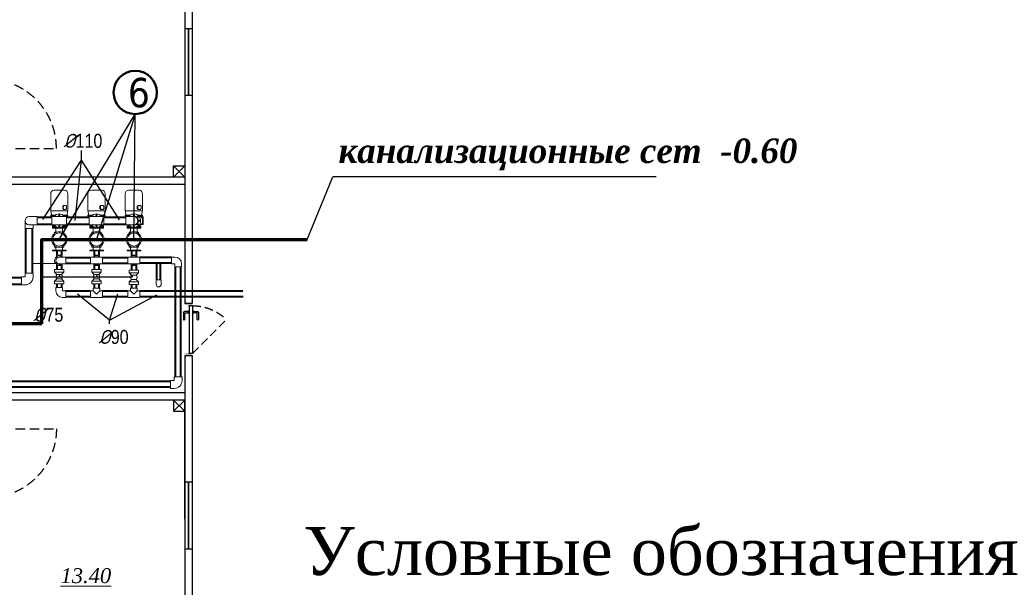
# Model space of a CAD drawing. Extents: x 4114239 to 5838486, y 780458 to 1383318.
# Tile 113 of 231: x 4348339 to 4361577, y 1106595 to 1114229. Entities that reach past the tile are written whole.
import ezdxf

# ---------------------------------------------------------------- set-up
doc = ezdxf.new("R2010")
doc.units = 0
doc.header["$MEASUREMENT"] = 0
doc.linetypes.add('Beruniy Xref$0$DASHED', pattern=[19.05, 12.7, -6.35])
for name, color, linetype, lineweight in [('1', 7, 'Continuous', 50), ('1-A', 1, 'Continuous', 40), ('Основные', 160, 'Continuous', 40), ('Стены', 5, 'Continuous', 30)]:
    doc.layers.add(name, color=color, linetype=linetype, lineweight=lineweight)
doc.layers.add('Отметки', color=7, linetype='Continuous', lineweight=0, true_color=0x221726)
doc.styles.add('TIEMS', font='times.ttf')
doc.styles.add('ГОСТ 250', font='isocpeui.ttf', dxfattribs={"height": 300})
doc.styles.add('таня', font='times.ttf', dxfattribs={"height": 280})

# ---------------------------------------------------------------- blocks, each defined once
blk = doc.blocks.new('fffffffffffffffffffffffffffddddddddfz')
at = {"color": 0}
blk.add_lwpolyline([(3133299, 2648112), (3133449, 2648112), (3133449, 2647962), (3133299, 2647962)], close=True, dxfattribs=at)
for points in [[(3133449, 2648112), (3133299, 2647962)], [(3133449, 2647962), (3133299, 2648112)]]:
    blk.add_lwpolyline(points, dxfattribs=at)
blk = doc.blocks.new('*U1892')
at = {"color": 0, "linetype": 'Beruniy Xref$0$DASHED'}
blk.add_line((193.5, 2.5), (193.5, 95.5), dxfattribs=at)
at = {"color": 0}
for p, q in [((97, 0), (97, -10)), ((97, 0), (97, -10)), ((112.5, 3.5), (108.5, 3.5)), ((108.5, 3.5), (108.5, 2.5)), ((108.5, 2.5), (112.5, 2.5)), ((109, 3.5), (109, 3.6)), ((109.5, 4.1), (109.5, 9.8)), ((109.5, 4.1), (111.5, 4.1)), ((111, 11.3), (121.5, 11.3)), ((111.5, 8.8), (111.5, 4.1)), ((121.5, 9.3), (112, 9.3)), ((112, 3.6), (112, 3.5)), ((112.5, 2.5), (112.5, 3.5)), ((197, 0), (197, -10)), ((197, 0), (197, -10)), ((108.5, -4), (108.5, -3)), ((112.5, -4), (108.5, -4)), ((109, -4), (109, -4.1)), ((109.5, -4.6), (109.5, -10.3)), ((109.5, -4.6), (111.5, -4.6)), ((111, -11.8), (121.5, -11.8)), ((111.5, -9.3), (111.5, -4.6)), ((112, -4.1), (112, -4)), ((121.5, -9.8), (112, -9.8)), ((112.5, -3), (112.5, -4))]:
    blk.add_line(p, q, dxfattribs=at)
for points in [[(100, 0.2), (97.8, 0.2), (97.8, 0.2), (93, 0.2), (93, 0), (91, 0), (91, 0), (91, 1.2), (100, 1.2)], [(194, 0.2), (196.2, 0.2), (196.2, 0.2), (201, 0.2), (201, 0), (203, 0), (203, 0), (203, 1.2), (194, 1.2)]]:
    blk.add_lwpolyline(points, close=True, dxfattribs=at)
for points in [[(99, 0.2), (99, 0.2), (97.8, 0.2), (97.8, 0.2), (97, 0.2), (97, -10), (97.8, -10), (97.8, -7.6), (99, -7.6), (99, -10), (101, -10), (101, -3.3), (100.1, -3.3, -0.414214), (100, -3.1), (100, 0.2)], [(195, 0.2), (195, 0.2), (196.2, 0.2), (196.2, 0.2), (197, 0.2), (197, -10), (196.2, -10), (196.2, -7.6), (195, -7.6), (195, -10), (193, -10), (193, -3.3), (193.9, -3.3, 0.414214), (194, -3.1), (194, 0.2)]]:
    blk.add_lwpolyline(points, format="xyb", close=True, dxfattribs=at)
for points in [[(193.5, -3), (193.5, 2.5), (100.5, 2.5), (100.5, -3), (193.5, -3)], [(99, -7.6), (97.8, -7.6), (97.8, -10.2), (93, -10.2), (93, -10), (91, -10), (91, -10), (91, -11.2), (99, -11.2), (99, -7.6)], [(195, -7.6), (196.2, -7.6), (196.2, -10.2), (201, -10.2), (201, -10), (203, -10), (203, -10), (203, -11.2), (195, -11.2), (195, -7.6)]]:
    blk.add_lwpolyline(points, dxfattribs=at)
at = {"color": 0, "linetype": 'Beruniy Xref$0$DASHED'}
blk.add_arc((193.5, 2.5), 93, 90, 180, dxfattribs=at)
at = {"color": 0}
for centre, radius, start, end in [((109.5, 3.6), 0.5, 90, 180), ((111, 9.8), 1.5, 90, 180), ((112, 8.8), 0.5, 90, 180), ((111.5, 3.6), 0.5, 0, 90), ((121.5, 10.3), 1, 270, 90), ((109.5, -4.1), 0.5, 180, 270), ((111, -10.3), 1.5, 180, 270), ((111.5, -4.1), 0.5, 270, 0), ((112, -9.3), 0.5, 180, 270), ((121.5, -10.8), 1, 270, 90)]:
    blk.add_arc(centre, radius, start, end, dxfattribs=at)
blk = doc.blocks.new('*U1885')
at = {"color": 0, "linetype": 'Beruniy Xref$0$DASHED'}
blk.add_line((100.5, 22.5), (152.1, 74.1), dxfattribs=at)
at = {"color": 0}
for p, q in [((163, 31.3), (152.5, 31.3)), ((97, 20), (97, 12)), ((152.5, 29.3), (162, 29.3)), ((161.5, 22.5), (161.5, 23.5)), ((161.5, 23.5), (165.5, 23.5)), ((165.5, 22.5), (161.5, 22.5)), ((161.5, 17), (161.5, 16)), ((161.5, 16), (165.5, 16)), ((162, 23.6), (162, 23.5)), ((162, 15.9), (162, 16)), ((162.5, 28.8), (162.5, 24.1)), ((164.5, 24.1), (162.5, 24.1)), ((162.5, 10.7), (162.5, 15.4)), ((164.5, 15.4), (162.5, 15.4)), ((164.5, 24.1), (164.5, 29.8)), ((164.5, 15.4), (164.5, 9.7)), ((165, 23.5), (165, 23.6)), ((165, 16), (165, 15.9)), ((165.5, 23.5), (165.5, 22.5)), ((165.5, 16), (165.5, 17)), ((177, 20), (177, 12)), ((152.5, 10.2), (162, 10.2)), ((163, 8.2), (152.5, 8.2))]:
    blk.add_line(p, q, dxfattribs=at)
at = {"color": 0, "const_width": 0.2}
for points in [[(94.5, 20), (94.5, 22.5), (99.5, 22.5), (99.5, 16), (101.5, 16), (101.5, 11.5)], [(179.5, 20), (179.5, 22.5), (174.5, 22.5), (174.5, 16), (172.5, 16), (172.5, 11.5)], [(100.5, 15), (100.5, 9.5), (94.5, 9.5), (94.5, 12)], [(173.5, 15), (173.5, 9.5), (179.5, 9.5), (179.5, 12)]]:
    blk.add_lwpolyline(points, dxfattribs=at)
at = {"color": 0}
blk.add_lwpolyline([(100.5, 17), (100.5, 22.5), (173.5, 22.5), (173.5, 17), (100.5, 17)], dxfattribs=at)
at = {"color": 0, "linetype": 'Beruniy Xref$0$DASHED'}
blk.add_arc((100.5, 22.5), 73, 0, 45, dxfattribs=at)
at = {"color": 0}
for centre, radius, start, end in [((152.5, 30.3), 1, 90, 270), ((163, 29.8), 1.5, 0, 90), ((162, 28.8), 0.5, 0, 90), ((162.5, 23.6), 0.5, 90, 180), ((162.5, 15.9), 0.5, 180, 270), ((164.5, 23.6), 0.5, 0, 90), ((164.5, 15.9), 0.5, 270, 0), ((152.5, 9.2), 1, 90, 270), ((162, 10.7), 0.5, 270, 0), ((163, 9.7), 1.5, 270, 0)]:
    blk.add_arc(centre, radius, start, end, dxfattribs=at)
blk = doc.blocks.new('fgfgfggggggggggggggggggdffx')
at = {"color": 5, "const_width": 20}
blk.add_lwpolyline([(3169499, 2634349), (3169499, 2635249)], dxfattribs=at)
at = {"color": 0}
for points in [[(3169449, 2635249), (3169549, 2635249)], [(3169449, 2634349), (3169549, 2634349)]]:
    blk.add_lwpolyline(points, dxfattribs=at)

msp = doc.modelspace()

# ---------------------------------------------------------------- linework, layer by layer
for p, q in [((4348870.4814, 1111272.6085), (4349892.5451, 1112959.7341)), ((4349892.5451, 1112959.7341), (4349372.0686, 1111272.6085)), ((4349873.882, 1111272.6085), (4349892.5451, 1112959.7341)), ((4349165.3344, 1112339.7834), (4348646.046, 1111541.1224)), ((4349165.3344, 1112339.7834), (4349078.3813, 1111528.5335)), ((4352203.1481, 1111272.6085), (4352550.7586, 1112116.4565)), ((4348870.4802, 1110772.1898), (4348881.537, 1110791.5225)), ((4349372.0674, 1110772.1898), (4349383.1241, 1110791.5225)), ((4349851.0579, 1110772.1898), (4349862.1147, 1110791.5225)), ((4349545.3224, 1110185.9283), (4349658.2012, 1110541.3114)), ((4349545.3224, 1110185.9283), (4350182.133, 1110529.1688))]:
    msp.add_line(p, q)
at = {"ltscale": 5}
msp.add_line((4356897.5476, 1112116.4565), (4352550.7586, 1112116.4565), dxfattribs=at)
at = {"color": 0, "linetype": 'Continuous', "lineweight": 0}
for p, q in [((4348801.3231, 1111935.187), (4348939.6397, 1111935.187)), ((4349302.9103, 1111935.187), (4349441.2268, 1111935.187)), ((4349804.7237, 1111935.187), (4349943.0403, 1111935.187)), ((4348755.3212, 1111889.1851), (4348755.3212, 1111657.7128)), ((4348985.6416, 1111889.1851), (4348985.6416, 1111657.7128)), ((4349256.9083, 1111889.1851), (4349256.9083, 1111657.7128)), ((4349487.2288, 1111889.1851), (4349487.2288, 1111657.7128)), ((4349758.7218, 1111889.1851), (4349758.7218, 1111657.7128)), ((4349989.0422, 1111889.1851), (4349989.0422, 1111657.7128)), ((4348755.3212, 1111657.7128), (4348985.6416, 1111657.7128)), ((4348764.4813, 1111600.2485), (4348757.4685, 1111657.7128)), ((4348916.7578, 1111720.6843), (4348924.9569, 1111720.6843)), ((4348916.7578, 1111720.6843), (4348916.7578, 1111688.2368)), ((4348916.7578, 1111688.2368), (4348924.9569, 1111688.2368)), ((4348924.9569, 1111720.6843), (4348933.1616, 1111731.0127)), ((4348924.9569, 1111688.2368), (4348924.9569, 1111720.6843)), ((4348933.1616, 1111677.9085), (4348924.9569, 1111688.2368)), ((4348926.1922, 1111731.0127), (4348933.1616, 1111731.0127)), ((4348926.1922, 1111677.9085), (4348933.1616, 1111677.9085)), ((4348933.1616, 1111731.0127), (4348958.9375, 1111731.0127)), ((4348958.9375, 1111677.9085), (4348933.1616, 1111677.9085)), ((4348958.9375, 1111731.0127), (4348967.1421, 1111720.6843)), ((4348967.1421, 1111688.2368), (4348958.9375, 1111677.9085)), ((4348967.1421, 1111720.6843), (4348967.1421, 1111688.2368)), ((4348976.4815, 1111600.2485), (4348983.4943, 1111657.7128)), ((4349256.9083, 1111657.7128), (4349487.2288, 1111657.7128)), ((4349266.0685, 1111600.2485), (4349259.0556, 1111657.7128)), ((4349418.3449, 1111720.6843), (4349426.5441, 1111720.6843)), ((4349418.3449, 1111720.6843), (4349418.3449, 1111688.2368)), ((4349418.3449, 1111688.2368), (4349426.5441, 1111688.2368)), ((4349426.5441, 1111720.6843), (4349434.7488, 1111731.0127)), ((4349426.5441, 1111688.2368), (4349426.5441, 1111720.6843)), ((4349434.7488, 1111677.9085), (4349426.5441, 1111688.2368)), ((4349427.7793, 1111731.0127), (4349434.7488, 1111731.0127)), ((4349427.7793, 1111677.9085), (4349434.7488, 1111677.9085)), ((4349434.7488, 1111731.0127), (4349460.5246, 1111731.0127)), ((4349460.5246, 1111677.9085), (4349434.7488, 1111677.9085)), ((4349460.5246, 1111731.0127), (4349468.7293, 1111720.6843)), ((4349468.7293, 1111688.2368), (4349460.5246, 1111677.9085)), ((4349468.7293, 1111720.6843), (4349468.7293, 1111688.2368)), ((4349478.0686, 1111600.2485), (4349485.0815, 1111657.7128)), ((4349758.7218, 1111657.7128), (4349989.0422, 1111657.7128)), ((4349767.8819, 1111600.2485), (4349760.8691, 1111657.7128)), ((4349920.1584, 1111720.6843), (4349928.3575, 1111720.6843)), ((4349920.1584, 1111720.6843), (4349920.1584, 1111688.2368)), ((4349920.1584, 1111688.2368), (4349928.3575, 1111688.2368)), ((4349928.3575, 1111720.6843), (4349936.5622, 1111731.0127)), ((4349928.3575, 1111688.2368), (4349928.3575, 1111720.6843)), ((4349936.5622, 1111677.9085), (4349928.3575, 1111688.2368)), ((4349929.5928, 1111731.0127), (4349936.5622, 1111731.0127)), ((4349929.5928, 1111677.9085), (4349936.5622, 1111677.9085)), ((4349936.5622, 1111731.0127), (4349962.338, 1111731.0127)), ((4349962.338, 1111677.9085), (4349936.5622, 1111677.9085)), ((4349962.338, 1111731.0127), (4349970.5427, 1111720.6843)), ((4349970.5427, 1111688.2368), (4349962.338, 1111677.9085)), ((4349970.5427, 1111720.6843), (4349970.5427, 1111688.2368)), ((4349979.8821, 1111600.2485), (4349986.8949, 1111657.7128)), ((4348411.6405, 1111471.345), (4348411.6405, 1111526.2128)), ((4348521.2923, 1111580.9972), (4348466.4246, 1111580.9972)), ((4348521.2923, 1111580.9972), (4348572.3127, 1111580.9972)), ((4348572.3127, 1111580.9972), (4348572.3127, 1111471.429)), ((4348745.5488, 1111578.8812), (4348751.846, 1111578.8812)), ((4348745.5488, 1111578.8812), (4348745.5488, 1111572.2151)), ((4348751.846, 1111578.8812), (4348772.3964, 1111578.8812)), ((4348751.846, 1111578.8812), (4348751.846, 1111572.2151)), ((4348755.3212, 1111600.2485), (4348815.8943, 1111600.2485)), ((4348755.3212, 1111600.2485), (4348755.3212, 1111585.9879)), ((4348755.3212, 1111585.9879), (4348800.5623, 1111585.9879)), ((4348772.3964, 1111580.9972), (4348772.3964, 1111526.2131)), ((4348968.1138, 1111580.9972), (4348772.3964, 1111580.9972)), ((4348772.3964, 1111526.2131), (4348772.3964, 1111471.429)), ((4348813.5823, 1111585.9879), (4348820.9243, 1111585.9879)), ((4348824.4795, 1111580.9972), (4348824.4795, 1111581.525)), ((4348863.0526, 1111600.2485), (4348877.9102, 1111600.2485)), ((4348916.4833, 1111580.9972), (4348916.4833, 1111581.525)), ((4348920.0385, 1111585.9879), (4348927.3805, 1111585.9879)), ((4348925.0685, 1111600.2485), (4348985.6416, 1111600.2485)), ((4348940.4006, 1111585.9879), (4348985.6416, 1111585.9879)), ((4348968.1138, 1111580.9972), (4348968.1138, 1111526.2131)), ((4348989.1168, 1111578.8812), (4348968.1138, 1111578.8812)), ((4348968.1138, 1111526.2131), (4348968.1138, 1111471.429)), ((4348985.6416, 1111600.2485), (4348985.6416, 1111585.9879)), ((4348995.4141, 1111578.8812), (4348989.1168, 1111578.8812)), ((4348989.1168, 1111578.8812), (4348989.1168, 1111572.2151)), ((4348995.4141, 1111578.8812), (4348995.4141, 1111572.2151)), ((4349247.1359, 1111578.8812), (4349253.4332, 1111578.8812)), ((4349247.1359, 1111578.8812), (4349247.1359, 1111572.2151)), ((4349253.4332, 1111578.8812), (4349274.2099, 1111578.8812)), ((4349253.4332, 1111578.8812), (4349253.4332, 1111572.2151)), ((4349256.9083, 1111600.2485), (4349317.4814, 1111600.2485)), ((4349256.9083, 1111600.2485), (4349256.9083, 1111585.9879)), ((4349256.9083, 1111585.9879), (4349302.1494, 1111585.9879)), ((4349274.2099, 1111580.9972), (4349274.2099, 1111526.2131)), ((4349469.9272, 1111580.9972), (4349274.2099, 1111580.9972)), ((4349274.2099, 1111526.2131), (4349274.2099, 1111471.429)), ((4349315.1694, 1111585.9879), (4349322.5115, 1111585.9879)), ((4349326.0666, 1111580.9972), (4349326.0666, 1111581.525)), ((4349364.6397, 1111600.2485), (4349379.4974, 1111600.2485)), ((4349418.0705, 1111580.9972), (4349418.0705, 1111581.525)), ((4349421.6256, 1111585.9879), (4349428.9677, 1111585.9879)), ((4349426.6557, 1111600.2485), (4349487.2288, 1111600.2485)), ((4349441.9877, 1111585.9879), (4349487.2288, 1111585.9879)), ((4349469.9272, 1111580.9972), (4349469.9272, 1111526.2131)), ((4349490.7039, 1111578.8812), (4349469.9272, 1111578.8812)), ((4349469.9272, 1111526.2131), (4349469.9272, 1111471.429)), ((4349487.2288, 1111600.2485), (4349487.2288, 1111585.9879)), ((4349497.0012, 1111578.8812), (4349490.7039, 1111578.8812)), ((4349490.7039, 1111578.8812), (4349490.7039, 1111572.2151)), ((4349497.0012, 1111578.8812), (4349497.0012, 1111572.2151)), ((4349748.9493, 1111578.8812), (4349755.2466, 1111578.8812)), ((4349748.9493, 1111578.8812), (4349748.9493, 1111572.2151)), ((4349755.2466, 1111578.8812), (4349767.7676, 1111578.8812)), ((4349755.2466, 1111578.8812), (4349755.2466, 1111572.2151)), ((4349758.7218, 1111600.2485), (4349819.2948, 1111600.2485)), ((4349758.7218, 1111600.2485), (4349758.7218, 1111585.9879)), ((4349758.7218, 1111585.9879), (4349803.9628, 1111585.9879)), ((4349767.7676, 1111471.429), (4349767.7676, 1111580.9972)), ((4349818.7879, 1111580.9972), (4349767.7676, 1111580.9972)), ((4349816.9829, 1111585.9879), (4349824.3249, 1111585.9879)), ((4349873.6557, 1111580.9972), (4349818.7879, 1111580.9972)), ((4349827.8801, 1111580.9972), (4349827.8801, 1111581.525)), ((4349866.4532, 1111600.2485), (4349881.3108, 1111600.2485)), ((4349919.8839, 1111577.3073), (4349919.8839, 1111581.525)), ((4349933.9947, 1111576.372), (4349920.2255, 1111576.372)), ((4349934.6186, 1111578.8812), (4349923.3198, 1111578.8812)), ((4349923.3198, 1111578.8812), (4349923.3198, 1111576.372)), ((4349923.4391, 1111585.9879), (4349930.7811, 1111585.9879)), ((4349928.4691, 1111600.2485), (4349989.0422, 1111600.2485)), ((4349943.8011, 1111585.9879), (4349989.0422, 1111585.9879)), ((4349992.5174, 1111578.8812), (4349949.3018, 1111578.8812)), ((4349967.9372, 1111576.372), (4349950.9942, 1111576.372)), ((4349992.5174, 1111557.9712), (4349988.8212, 1111557.9712)), ((4349989.0422, 1111600.2485), (4349989.0422, 1111585.9879)), ((4349989.0422, 1111497.4777), (4349989.0422, 1111554.8983)), ((4349998.8146, 1111578.8812), (4349992.5174, 1111578.8812)), ((4349992.5174, 1111578.8812), (4349992.5174, 1111557.9712)), ((4349998.8146, 1111578.8812), (4349998.8146, 1111474.3313)), ((4348411.6405, 1111471.345), (4348411.6405, 1111420.3247)), ((4348466.4246, 1111420.3247), (4348411.6405, 1111420.3247)), ((4348466.4246, 1111471.429), (4348521.2923, 1111471.429)), ((4348521.2087, 1111420.3247), (4348466.4246, 1111420.3247)), ((4348521.2087, 1111471.429), (4348521.2087, 1111471.345)), ((4348521.2087, 1111471.345), (4348521.2087, 1111420.3247)), ((4348521.2923, 1111471.429), (4348572.3127, 1111471.429)), ((4348745.5488, 1111480.2112), (4348745.5488, 1111474.3313)), ((4348751.846, 1111474.3313), (4348745.5488, 1111474.3313)), ((4348751.846, 1111480.2112), (4348751.846, 1111474.3313)), ((4348772.3964, 1111474.3313), (4348751.846, 1111474.3313)), ((4348968.1138, 1111471.429), (4348772.3964, 1111471.429)), ((4348811.5776, 1111455.5123), (4348778.4775, 1111455.5123)), ((4348778.4775, 1111442.9663), (4348778.4775, 1111455.5123)), ((4348778.4775, 1111442.9663), (4348831.253, 1111442.9663)), ((4348841.7532, 1111438.7844), (4348778.4775, 1111438.7844)), ((4348778.4775, 1111426.2384), (4348778.4775, 1111438.7844)), ((4348778.4775, 1111426.2384), (4348962.4853, 1111426.2384)), ((4348808.898, 1111373.748), (4348847.2541, 1111373.748)), ((4348808.898, 1111373.748), (4348808.898, 1111356.1321)), ((4348824.4795, 1111470.8511), (4348824.4795, 1111471.429)), ((4348824.4795, 1111438.7844), (4348824.4795, 1111442.9663)), ((4348824.4795, 1111373.748), (4348824.4795, 1111426.2384)), ((4348876.4398, 1111455.5123), (4348864.523, 1111455.5123)), ((4348893.7087, 1111373.748), (4348932.0648, 1111373.748)), ((4348962.4853, 1111438.7844), (4348899.2096, 1111438.7844)), ((4348909.7098, 1111442.9663), (4348962.4853, 1111442.9663)), ((4348916.4833, 1111470.8511), (4348916.4833, 1111471.429)), ((4348916.4833, 1111438.7844), (4348916.4833, 1111442.9663)), ((4348916.4833, 1111373.748), (4348916.4833, 1111426.2384)), ((4348962.4853, 1111455.5123), (4348929.3852, 1111455.5123)), ((4348932.0648, 1111373.748), (4348932.0648, 1111356.1321)), ((4348962.4853, 1111442.9663), (4348962.4853, 1111455.5123)), ((4348962.4853, 1111426.2384), (4348962.4853, 1111438.7844)), ((4348968.1138, 1111474.3313), (4348989.1168, 1111474.3313)), ((4348989.1168, 1111480.2112), (4348989.1168, 1111474.3313)), ((4348989.1168, 1111474.3313), (4348995.4141, 1111474.3313)), ((4348995.4141, 1111480.2112), (4348995.4141, 1111474.3313)), ((4349247.1359, 1111480.2112), (4349247.1359, 1111474.3313)), ((4349253.4332, 1111474.3313), (4349247.1359, 1111474.3313)), ((4349253.4332, 1111480.2112), (4349253.4332, 1111474.3313)), ((4349274.2099, 1111474.3313), (4349253.4332, 1111474.3313)), ((4349469.9272, 1111471.429), (4349274.2099, 1111471.429)), ((4349313.1648, 1111455.5123), (4349280.0647, 1111455.5123)), ((4349280.0647, 1111442.9663), (4349280.0647, 1111455.5123)), ((4349280.0647, 1111442.9663), (4349332.8402, 1111442.9663)), ((4349343.3404, 1111438.7844), (4349280.0647, 1111438.7844)), ((4349280.0647, 1111426.2384), (4349280.0647, 1111438.7844)), ((4349280.0647, 1111426.2384), (4349464.0724, 1111426.2384)), ((4349310.4852, 1111373.748), (4349348.8412, 1111373.748)), ((4349310.4852, 1111373.748), (4349310.4852, 1111356.1321)), ((4349326.0666, 1111470.8511), (4349326.0666, 1111471.429)), ((4349326.0666, 1111438.7844), (4349326.0666, 1111442.9663)), ((4349326.0666, 1111373.748), (4349326.0666, 1111426.2384)), ((4349378.027, 1111455.5123), (4349366.1101, 1111455.5123)), ((4349395.2959, 1111373.748), (4349433.6519, 1111373.748)), ((4349464.0724, 1111438.7844), (4349400.7967, 1111438.7844)), ((4349411.2969, 1111442.9663), (4349464.0724, 1111442.9663)), ((4349418.0705, 1111470.8511), (4349418.0705, 1111471.429)), ((4349418.0705, 1111438.7844), (4349418.0705, 1111442.9663)), ((4349418.0705, 1111373.748), (4349418.0705, 1111426.2384)), ((4349464.0724, 1111455.5123), (4349430.9723, 1111455.5123)), ((4349433.6519, 1111373.748), (4349433.6519, 1111356.1321)), ((4349464.0724, 1111442.9663), (4349464.0724, 1111455.5123)), ((4349464.0724, 1111426.2384), (4349464.0724, 1111438.7844)), ((4349469.9272, 1111474.3313), (4349490.7039, 1111474.3313)), ((4349490.7039, 1111480.2112), (4349490.7039, 1111474.3313)), ((4349490.7039, 1111474.3313), (4349497.0012, 1111474.3313)), ((4349497.0012, 1111480.2112), (4349497.0012, 1111474.3313)), ((4349748.9493, 1111480.2112), (4349748.9493, 1111474.3313)), ((4349755.2466, 1111474.3313), (4349748.9493, 1111474.3313)), ((4349755.2466, 1111480.2112), (4349755.2466, 1111474.3313)), ((4349767.7676, 1111474.3313), (4349755.2466, 1111474.3313)), ((4349818.7879, 1111471.429), (4349767.7676, 1111471.429)), ((4349814.9782, 1111455.5123), (4349781.8781, 1111455.5123)), ((4349781.8781, 1111442.9663), (4349781.8781, 1111455.5123)), ((4349781.8781, 1111442.9663), (4349834.6536, 1111442.9663)), ((4349845.1538, 1111438.7844), (4349781.8781, 1111438.7844)), ((4349781.8781, 1111426.2384), (4349781.8781, 1111438.7844)), ((4349781.8781, 1111426.2384), (4349965.8859, 1111426.2384)), ((4349812.2986, 1111373.748), (4349850.6547, 1111373.748)), ((4349812.2986, 1111373.748), (4349812.2986, 1111356.1321)), ((4349818.7879, 1111471.429), (4349873.6557, 1111471.429)), ((4349827.8801, 1111470.8511), (4349827.8801, 1111471.429)), ((4349827.8801, 1111438.7844), (4349827.8801, 1111442.9663)), ((4349827.8801, 1111373.748), (4349827.8801, 1111426.2384)), ((4349879.8404, 1111455.5123), (4349867.9236, 1111455.5123)), ((4349897.1093, 1111373.748), (4349935.4654, 1111373.748)), ((4349965.8859, 1111438.7844), (4349902.6102, 1111438.7844)), ((4349913.1103, 1111442.9663), (4349965.8859, 1111442.9663)), ((4349919.8839, 1111470.8511), (4349919.8839, 1111475.0688)), ((4349919.8839, 1111438.7844), (4349919.8839, 1111442.9663)), ((4349919.8839, 1111373.748), (4349919.8839, 1111426.2384)), ((4349933.9947, 1111476.0041), (4349920.2255, 1111476.0041)), ((4349923.3198, 1111476.0041), (4349923.3198, 1111474.3313)), ((4349923.3198, 1111474.3313), (4349934.5117, 1111474.3313)), ((4349965.8859, 1111455.5123), (4349932.7858, 1111455.5123)), ((4349935.4654, 1111373.748), (4349935.4654, 1111356.1321)), ((4349949.8793, 1111474.3313), (4349992.5174, 1111474.3313)), ((4349967.9372, 1111476.0041), (4349950.9942, 1111476.0041)), ((4349965.8859, 1111442.9663), (4349965.8859, 1111455.5123)), ((4349965.8859, 1111426.2384), (4349965.8859, 1111438.7844)), ((4349988.9254, 1111495.2413), (4349992.5174, 1111495.2413)), ((4349992.5174, 1111495.2413), (4349992.5174, 1111474.3313)), ((4349992.5174, 1111474.3313), (4349998.8146, 1111474.3313)), ((4348962.4853, 1111131.4078), (4348778.4775, 1111131.4078)), ((4348778.4775, 1111118.8618), (4348778.4775, 1111131.4078)), ((4348778.4775, 1111118.8618), (4348962.4853, 1111118.8618)), ((4348808.898, 1111189.0849), (4348808.898, 1111171.469)), ((4348808.898, 1111171.469), (4348847.2541, 1111171.469)), ((4348824.4795, 1111131.4078), (4348824.4795, 1111171.469)), ((4348893.7087, 1111171.469), (4348932.0648, 1111171.469)), ((4348916.4833, 1111131.4078), (4348916.4833, 1111171.469)), ((4348932.0648, 1111189.0849), (4348932.0648, 1111171.469)), ((4348962.4853, 1111118.8618), (4348962.4853, 1111131.4078)), ((4349464.0724, 1111131.4078), (4349280.0647, 1111131.4078)), ((4349280.0647, 1111118.8618), (4349280.0647, 1111131.4078)), ((4349280.0647, 1111118.8618), (4349464.0724, 1111118.8618)), ((4349310.4852, 1111189.0849), (4349310.4852, 1111171.469)), ((4349310.4852, 1111171.469), (4349348.8412, 1111171.469)), ((4349326.0666, 1111131.4078), (4349326.0666, 1111171.469)), ((4349395.2959, 1111171.469), (4349433.6519, 1111171.469)), ((4349418.0705, 1111131.4078), (4349418.0705, 1111171.469)), ((4349433.6519, 1111189.0849), (4349433.6519, 1111171.469)), ((4349464.0724, 1111118.8618), (4349464.0724, 1111131.4078)), ((4349965.8859, 1111131.4078), (4349781.8781, 1111131.4078)), ((4349781.8781, 1111118.8618), (4349781.8781, 1111131.4078)), ((4349781.8781, 1111118.8618), (4349965.8859, 1111118.8618)), ((4349812.2986, 1111189.0849), (4349812.2986, 1111171.469)), ((4349812.2986, 1111171.469), (4349850.6547, 1111171.469)), ((4349827.8801, 1111131.4078), (4349827.8801, 1111171.469)), ((4349897.1093, 1111171.469), (4349935.4654, 1111171.469)), ((4349919.8839, 1111131.4078), (4349919.8839, 1111171.469)), ((4349935.4654, 1111189.0849), (4349935.4654, 1111171.469)), ((4349965.8859, 1111118.8618), (4349965.8859, 1111131.4078)), ((4348832.8435, 1111061.4578), (4348908.1193, 1111061.4578)), ((4348832.8435, 1111061.4578), (4348832.8435, 1111041.1495)), ((4348915.7306, 1111036.4842), (4348870.4814, 1111036.4842)), ((4348908.1193, 1111061.4578), (4348908.1193, 1111041.1926)), ((4348958.3869, 1111036.4842), (4348915.7306, 1111036.4842)), ((4348958.3869, 1110946.1531), (4348958.3869, 1111036.4842)), ((4349290.9667, 1110992.0367), (4349290.9667, 1111037.2022)), ((4349290.9667, 1111037.2022), (4349453.228, 1111037.2022)), ((4349290.9667, 1110946.8711), (4349290.9667, 1110992.0367)), ((4349334.4306, 1111061.4578), (4349409.7065, 1111061.4578)), ((4349334.4306, 1111061.4578), (4349334.4306, 1111041.1495)), ((4349409.7065, 1111061.4578), (4349409.7065, 1111041.1926)), ((4349453.228, 1110992.0367), (4349453.228, 1111037.2022)), ((4349453.228, 1110946.8711), (4349453.228, 1110992.0367)), ((4349792.7513, 1110992.0367), (4349792.7513, 1111037.2022)), ((4349792.7513, 1111037.2022), (4349955.0127, 1111037.2022)), ((4349792.7513, 1110946.8711), (4349792.7513, 1110992.0367)), ((4349836.2441, 1111062.1758), (4349911.5199, 1111062.1758)), ((4349836.2441, 1111062.1758), (4349836.2441, 1111041.8676)), ((4349911.5199, 1111062.1758), (4349911.5199, 1111041.9107)), ((4349955.0127, 1110992.0367), (4349955.0127, 1111037.2022)), ((4349955.0127, 1110946.8711), (4349955.0127, 1110992.0367)), ((4350381.6237, 1111037.4636), (4350381.6237, 1110947.1325)), ((4350381.6237, 1111037.4636), (4350424.2801, 1111037.4636)), ((4348512.4265, 1110949.3116), (4348825.7281, 1110949.3116)), ((4348808.5879, 1110869.2121), (4348932.3749, 1110869.2121)), ((4348808.5879, 1110869.2121), (4348808.5879, 1110832.4105)), ((4348832.8435, 1110942.9238), (4348832.8435, 1110922.6156)), ((4348832.8435, 1110922.6156), (4348908.1193, 1110922.6156)), ((4348870.4814, 1110946.1531), (4348915.7306, 1110946.1531)), ((4348908.1193, 1110942.8807), (4348908.1193, 1110922.6156)), ((4348958.3869, 1110946.1531), (4348915.7306, 1110946.1531)), ((4348932.3749, 1110869.2121), (4348932.3749, 1110832.4105)), ((4348958.3869, 1110949.3116), (4349290.9667, 1110949.3116)), ((4349290.9667, 1110946.8711), (4349453.228, 1110946.8711)), ((4349310.175, 1110869.2121), (4349433.9621, 1110869.2121)), ((4349310.175, 1110869.2121), (4349310.175, 1110832.4105)), ((4349334.4306, 1110942.9238), (4349334.4306, 1110922.6156)), ((4349334.4306, 1110922.6156), (4349409.7065, 1110922.6156)), ((4349409.7065, 1110942.8807), (4349409.7065, 1110922.6156)), ((4349433.9621, 1110869.2121), (4349433.9621, 1110832.4105)), ((4349453.228, 1110949.3116), (4349792.7513, 1110949.3116)), ((4349792.7513, 1110946.8711), (4349955.0127, 1110946.8711)), ((4349811.9885, 1110862.4373), (4349935.7755, 1110862.4373)), ((4349811.9885, 1110862.4373), (4349811.9885, 1110825.6357)), ((4349836.2441, 1110943.6418), (4349836.2441, 1110923.3336)), ((4349836.2441, 1110923.3336), (4349911.5199, 1110923.3336)), ((4349911.5199, 1110943.5987), (4349911.5199, 1110923.3336)), ((4349935.7755, 1110862.4373), (4349935.7755, 1110825.6357)), ((4350381.6237, 1110947.1325), (4350424.2801, 1110947.1325)), ((4350424.3637, 1110904.3925), (4350424.3637, 1110947.0489)), ((4350424.3637, 1110904.3925), (4350514.6948, 1110904.3925)), ((4350514.6948, 1110904.3925), (4350514.6948, 1110947.0489)), ((4348361.7998, 1110662.2957), (4348361.7998, 1110768.674)), ((4348411.3348, 1110768.674), (4348361.7998, 1110768.674)), ((4348411.416, 1110818.2902), (4348464.6051, 1110818.2902)), ((4348411.416, 1110768.7552), (4348411.416, 1110818.2902)), ((4348464.6051, 1110818.2902), (4348517.7943, 1110818.2902)), ((4348517.7943, 1110768.7552), (4348517.7943, 1110818.2902)), ((4348808.5879, 1110832.4105), (4348932.3749, 1110832.4105)), ((4348839.5346, 1110802.3002), (4348808.5879, 1110832.4105)), ((4348839.5346, 1110742.0795), (4348808.5879, 1110711.9691)), ((4348808.5879, 1110711.9691), (4348932.3749, 1110711.9691)), ((4348808.5879, 1110711.9691), (4348808.5879, 1110675.1676)), ((4348839.5346, 1110742.0795), (4348839.5341, 1110742.0801)), ((4348839.5346, 1110802.3002), (4348901.4282, 1110802.3002)), ((4348839.5346, 1110742.0795), (4348901.4282, 1110742.0795)), ((4348901.4282, 1110802.3002), (4348932.3749, 1110832.4105)), ((4348901.4282, 1110742.0795), (4348901.4287, 1110742.0801)), ((4348901.4282, 1110742.0795), (4348932.3749, 1110711.9691)), ((4348932.3749, 1110711.9691), (4348932.3749, 1110675.1676)), ((4349310.175, 1110832.4105), (4349433.9621, 1110832.4105)), ((4349341.1218, 1110802.3002), (4349310.175, 1110832.4105)), ((4349341.1218, 1110742.0795), (4349310.175, 1110711.9691)), ((4349310.175, 1110711.9691), (4349433.9621, 1110711.9691)), ((4349310.175, 1110711.9691), (4349310.175, 1110675.1676)), ((4349341.1218, 1110742.0795), (4349341.1212, 1110742.0801)), ((4349341.1218, 1110802.3002), (4349403.0153, 1110802.3002)), ((4349341.1218, 1110742.0795), (4349403.0153, 1110742.0795)), ((4349403.0153, 1110802.3002), (4349433.9621, 1110832.4105)), ((4349403.0153, 1110742.0795), (4349403.0159, 1110742.0801)), ((4349403.0153, 1110742.0795), (4349433.9621, 1110711.9691)), ((4349433.9621, 1110711.9691), (4349433.9621, 1110675.1676)), ((4349811.9885, 1110825.6357), (4349935.7755, 1110825.6357)), ((4349842.9352, 1110795.5254), (4349811.9885, 1110825.6357)), ((4349842.9352, 1110735.3046), (4349811.9885, 1110705.1943)), ((4349842.9352, 1110735.3046), (4349842.9347, 1110735.3052)), ((4349842.9352, 1110795.5254), (4349904.8288, 1110795.5254)), ((4349842.9352, 1110735.3046), (4349904.8288, 1110735.3046)), ((4349904.8288, 1110795.5254), (4349935.7755, 1110825.6357)), ((4349904.8288, 1110735.3046), (4349904.8293, 1110735.3052)), ((4349904.8288, 1110735.3046), (4349935.7755, 1110705.1943)), ((4350238.9491, 1110730.5428), (4350175.3828, 1110730.5428)), ((4350175.3828, 1110730.5428), (4350175.3828, 1110698.7596)), ((4350238.9491, 1110730.5428), (4350238.9491, 1110698.7596)), ((4348411.3348, 1110662.2957), (4348361.7998, 1110662.2957)), ((4348808.5879, 1110675.1676), (4348932.3749, 1110675.1676)), ((4348915.6469, 1110626.5437), (4348825.3159, 1110626.5437)), ((4348825.3159, 1110626.5437), (4348825.3159, 1110583.8874)), ((4348915.6469, 1110626.5437), (4348915.6469, 1110583.8874)), ((4348958.3869, 1110583.8037), (4348915.7306, 1110583.8037)), ((4348958.3869, 1110493.4727), (4348958.3869, 1110583.8037)), ((4349290.9379, 1110493.4727), (4349290.9379, 1110583.8037)), ((4349290.9379, 1110583.8037), (4349326.903, 1110583.8037)), ((4349310.175, 1110675.1676), (4349433.9621, 1110675.1676)), ((4349417.2341, 1110619.7689), (4349326.903, 1110619.7689)), ((4349326.903, 1110583.8037), (4349326.903, 1110619.7689)), ((4349372.0686, 1110538.6382), (4349326.903, 1110583.8037)), ((4349417.2341, 1110583.8037), (4349372.0686, 1110538.6382)), ((4349417.2341, 1110583.8037), (4349417.2341, 1110619.7689)), ((4349417.2341, 1110583.8037), (4349453.1992, 1110583.8037)), ((4349453.1992, 1110493.4727), (4349453.1992, 1110583.8037)), ((4349792.7513, 1110493.4727), (4349792.7513, 1110583.8037)), ((4349792.7513, 1110583.8037), (4349828.7165, 1110583.8037)), ((4349811.9885, 1110705.1943), (4349935.7755, 1110705.1943)), ((4349811.9885, 1110705.1943), (4349811.9885, 1110668.3927)), ((4349811.9885, 1110668.3927), (4349935.7755, 1110668.3927)), ((4349919.0475, 1110619.7689), (4349828.7165, 1110619.7689)), ((4349828.7165, 1110583.8037), (4349828.7165, 1110619.7689)), ((4349873.882, 1110538.6382), (4349828.7165, 1110583.8037)), ((4349919.0475, 1110583.8037), (4349873.882, 1110538.6382)), ((4349919.0475, 1110583.8037), (4349919.0475, 1110619.7689)), ((4349919.0475, 1110583.8037), (4349955.0127, 1110583.8037)), ((4349935.7755, 1110705.1943), (4349935.7755, 1110668.3927)), ((4349955.0127, 1110493.4727), (4349955.0127, 1110583.8037)), ((4350175.3828, 1110698.7596), (4350175.3828, 1110665.9728)), ((4350238.9491, 1110665.9728), (4350238.9491, 1110698.7596)), ((4348958.3869, 1110493.4727), (4348915.7306, 1110493.4727)), ((4349290.9379, 1110493.4727), (4349453.1992, 1110493.4727)), ((4349792.7513, 1110493.4727), (4349955.0127, 1110493.4727)), ((4350416.5269, 1109426.9231), (4350469.7161, 1109426.9231)), ((4350416.5269, 1109377.3881), (4350416.5269, 1109426.9231)), ((4350469.7161, 1109426.9231), (4350522.9052, 1109426.9231)), ((4350522.9052, 1109377.3881), (4350522.9052, 1109426.9231)), ((4350366.9108, 1109270.9286), (4350366.9108, 1109377.3069)), ((4350416.4457, 1109377.3069), (4350366.9108, 1109377.3069)), ((4350416.4457, 1109270.9286), (4350366.9108, 1109270.9286))]:
    msp.add_line(p, q, dxfattribs=at)
at = {"color": 0, "linetype": 'Continuous', "lineweight": 40}
for p, q in [((4348572.3127, 1111572.2151), (4348772.3964, 1111572.2151)), ((4348968.1138, 1111572.2151), (4349274.2099, 1111572.2151)), ((4349469.9272, 1111572.2151), (4349767.7676, 1111572.2151)), ((4348420.4226, 1110818.2902), (4348420.4226, 1111420.3247)), ((4348512.4265, 1110818.2902), (4348512.4265, 1111420.3247)), ((4348572.3127, 1111480.2112), (4348772.3964, 1111480.2112)), ((4348968.1138, 1111480.2112), (4349274.2099, 1111480.2112)), ((4349469.9272, 1111480.2112), (4349767.7676, 1111480.2112)), ((4348839.1164, 1111118.8618), (4348839.1164, 1111061.4578)), ((4348901.8464, 1111118.8618), (4348901.8464, 1111061.4578)), ((4349340.7036, 1111118.8618), (4349340.7036, 1111061.4578)), ((4349403.4335, 1111118.8618), (4349403.4335, 1111061.4578)), ((4349842.517, 1111118.8618), (4349842.517, 1111062.1758)), ((4349905.247, 1111118.8618), (4349905.247, 1111062.1758)), ((4348958.3872, 1111028.9566), (4349290.9667, 1111028.9566)), ((4349453.228, 1111028.9566), (4349792.7513, 1111028.9566)), ((4350381.6237, 1111029.6746), (4349955.0127, 1111029.6746)), ((4348839.1164, 1110922.6156), (4348839.1164, 1110869.2121)), ((4348901.8464, 1110922.6156), (4348901.8464, 1110869.2121)), ((4348958.3872, 1110953.6807), (4349290.9667, 1110953.6807)), ((4349340.7036, 1110922.6156), (4349340.7036, 1110869.2121)), ((4349403.4335, 1110922.6156), (4349403.4335, 1110869.2121)), ((4349453.228, 1110953.6807), (4349792.7513, 1110953.6807)), ((4349842.517, 1110923.3336), (4349842.517, 1110862.4373)), ((4349905.247, 1110923.3336), (4349905.247, 1110862.4373)), ((4350381.6237, 1110954.3987), (4349955.0127, 1110954.3987)), ((4350180.8194, 1110730.5428), (4350180.8194, 1110954.3987)), ((4350233.5125, 1110730.5428), (4350233.5125, 1110954.3987)), ((4350435.5134, 1109426.9231), (4350435.5134, 1110904.3925)), ((4350505.8874, 1109426.9231), (4350505.8874, 1110904.3925)), ((4348061.3202, 1110760.1475), (4348361.7998, 1110760.1475)), ((4348061.3202, 1110670.8222), (4348361.7998, 1110670.8222)), ((4348839.1164, 1110675.1676), (4348839.1164, 1110626.5437)), ((4348901.8464, 1110675.1676), (4348901.8464, 1110626.5437)), ((4349340.7036, 1110675.1676), (4349340.7036, 1110619.7689)), ((4349403.4335, 1110675.1676), (4349403.4335, 1110619.7689)), ((4349842.517, 1110668.3927), (4349842.517, 1110619.7689)), ((4349905.247, 1110668.3927), (4349905.247, 1110619.7689)), ((4349290.9379, 1110576.2762), (4348958.3869, 1110576.2762)), ((4349290.9379, 1110501.0003), (4348958.3869, 1110501.0003)), ((4349792.7513, 1110576.2762), (4349453.1992, 1110576.2762)), ((4349792.7513, 1110501.0003), (4349453.1992, 1110501.0003)), ((4351338.4468, 1110576.2762), (4349955.0127, 1110576.2762)), ((4351343.292, 1110501.0003), (4349955.0127, 1110501.0003)), ((4350366.9108, 1109361.3517), (4342895.3631, 1109361.3517)), ((4350366.9108, 1109286.0758), (4342895.3631, 1109286.0758))]:
    msp.add_line(p, q, dxfattribs=at)
at = {"color": 1, "lineweight": 70}
msp.add_line((4348638.1737, 1110140.1664), (4341057.7289, 1110140.1664), dxfattribs=at)
at = {"color": 0}
for points in [[(4342620.8804, 1102512.9248), (4314308.1916, 1102512.9248), (4314308.1916, 1118712.9248), (4350658.4203, 1118712.9248), (4350657.2513, 1110412.9223)], [(4342620.871, 1102612.9248), (4314408.1916, 1102612.9248), (4314408.1916, 1118612.9248), (4350558.4062, 1118612.9248), (4350557.4079, 1110412.9223)], [(4350557.4062, 1113712.9248), (4350557.4062, 1112212.9248)], [(4350557.4981, 1112112.9248), (4345327.3059, 1112112.9248)], [(4350557.6027, 1112012.9248), (4345227.3059, 1112012.9248)], [(4350657.4981, 1112012.9248), (4350657.4767, 1112012.9248)], [(4350557.4079, 1110412.9223), (4350658.2314, 1110412.9223)], [(4350568.3158, 1110412.9223), (4350648.3158, 1110412.9223)], [(4350657.4144, 1109712.9387), (4350658.4202, 1102512.9248), (4344242.7513, 1102512.9248)], [(4350557.4144, 1109712.9248), (4350558.4062, 1102612.9248), (4344242.7513, 1102612.9248)], [(4350557.4144, 1109712.9248), (4350658.2314, 1109712.9248)], [(4350557.4842, 1109212.9248), (4345327.3059, 1109212.9248)], [(4350657.4981, 1109212.9248), (4350657.4842, 1109212.9248)], [(4350557.4981, 1109112.9248), (4345327.3059, 1109112.9248)], [(4350557.4062, 1107512.9248), (4350557.4062, 1109012.9248)]]:
    msp.add_lwpolyline(points, dxfattribs=at)
at = {"color": 7, "lineweight": 25, "ltscale": 1000}
for points in [[(4349165.3344, 1112470.5452), (4349165.3344, 1112339.7834), (4349677.25, 1111537.2158)], [(4348642.1854, 1110456.3824), (4348642.1854, 1110772.1898), (4349851.0579, 1110772.1898)], [(4349545.3224, 1110137.7011), (4349545.3224, 1110185.9283), (4349116.6223, 1110538.0937)]]:
    msp.add_lwpolyline(points, dxfattribs=at)
at = {"color": 1, "lineweight": 70}
msp.add_lwpolyline([(4348638.1737, 1110140.1664), (4348638.1737, 1111272.6085), (4352203.1481, 1111272.6085)], dxfattribs=at)
at = {"color": 0, "linetype": 'Continuous', "lineweight": 0}
for centre, radius in [((4348870.4814, 1111601.4639), 7.5276), ((4349372.0686, 1111601.4639), 7.5276), ((4349873.882, 1111601.4639), 7.5276), ((4349927.1101, 1111579.4161), 7.5276), ((4349949.1579, 1111526.188), 7.5276), ((4348870.4814, 1111272.6085), 103.7724), ((4348870.4814, 1111450.9121), 7.5276), ((4349372.0686, 1111272.6085), 103.7724), ((4349372.0686, 1111450.9121), 7.5276), ((4349873.882, 1111272.6085), 103.7724), ((4349873.882, 1111450.9121), 7.5276), ((4349927.1101, 1111472.9599), 7.5276), ((4348870.4814, 1111272.6085), 88.918), ((4349372.0686, 1111272.6085), 88.918), ((4349873.882, 1111272.6085), 88.918)]:
    msp.add_circle(centre, radius, dxfattribs=at)
for centre, radius, start, end in [((4348801.3231, 1111889.1851), 46.0019, 90, 180), ((4348939.6397, 1111889.1851), 46.0019, 0, 90), ((4349302.9103, 1111889.1851), 46.0019, 90, 180), ((4349441.2268, 1111889.1851), 46.0019, 0, 90), ((4349804.7237, 1111889.1851), 46.0019, 90, 180), ((4349943.0403, 1111889.1851), 46.0019, 0, 90), ((4348466.4246, 1111526.2131), 54.7841, 90, 270), ((4348466.4246, 1111526.2128), 54.7841, 179.99982861, 270.19823511), ((4348776.798, 1111554.8983), 21.4768, 101.82632357, 126.26427134), ((4348870.4814, 1111526.188), 92.0039, 36.56449501, 143.43550499), ((4348817.2533, 1111579.4161), 7.5276, 12.12488971, 167.87511029), ((4348870.4814, 1111526.1964), 61.8935, 90, 117.69854815), ((4348870.4814, 1111526.1964), 61.8935, 62.30145185, 90), ((4348923.7095, 1111579.4161), 7.5276, 12.12488971, 167.87511029), ((4348964.1648, 1111554.8983), 21.4768, 53.73572866, 79.40461627), ((4349278.3852, 1111554.8983), 21.4768, 101.21019836, 126.26427134), ((4349372.0686, 1111526.188), 92.0039, 36.56449501, 143.43550499), ((4349318.8405, 1111579.4161), 7.5276, 12.12488971, 167.87511029), ((4349372.0686, 1111526.1964), 61.8935, 90, 117.69854815), ((4349372.0686, 1111526.1964), 61.8935, 62.30145185, 90), ((4349425.2966, 1111579.4161), 7.5276, 12.12488971, 167.87511029), ((4349465.7519, 1111554.8983), 21.4768, 53.73572866, 78.78980164), ((4349780.1986, 1111554.8983), 21.4768, 125.36691184, 126.26427134), ((4349873.882, 1111526.188), 92.0039, 270, 143.43550499), ((4349820.6539, 1111579.4161), 7.5276, 12.12488971, 167.87511029), ((4349873.882, 1111526.1964), 61.8935, 242.23489614, 90), ((4349873.882, 1111526.1964), 61.8935, 90, 117.69854815), ((4349873.6557, 1111526.2131), 54.7841, 270, 90), ((4349967.5654, 1111554.8983), 21.4768, 0, 89.0079566), ((4348776.798, 1111497.4777), 21.4768, 233.50999793, 258.17367643), ((4348870.4814, 1111526.188), 92.0039, 216.52559475, 270), ((4348817.2533, 1111472.9599), 7.5276, 191.7344851, 270), ((4348817.2533, 1111472.9599), 7.5276, 270, 348.2655149), ((4348870.4814, 1111526.1964), 61.8935, 242.23489614, 297.76510386), ((4348870.4814, 1111526.188), 92.0039, 270, 323.47440525), ((4348923.7095, 1111472.9599), 7.5276, 191.7344851, 270), ((4348923.7095, 1111472.9599), 7.5276, 270, 348.2655149), ((4348964.1648, 1111497.4777), 21.4768, 280.59538373, 306.49000207), ((4349278.3852, 1111497.4777), 21.4768, 233.50999793, 258.78980164), ((4349372.0686, 1111526.188), 92.0039, 216.52559475, 270), ((4349318.8405, 1111472.9599), 7.5276, 191.7344851, 270), ((4349318.8405, 1111472.9599), 7.5276, 270, 348.2655149), ((4349372.0686, 1111526.1964), 61.8935, 242.23489614, 297.76510386), ((4349372.0686, 1111526.188), 92.0039, 270, 323.47440525), ((4349425.2966, 1111472.9599), 7.5276, 191.7344851, 270), ((4349425.2966, 1111472.9599), 7.5276, 270, 348.2655149), ((4349465.7519, 1111497.4777), 21.4768, 281.21019836, 306.49000207), ((4349780.1986, 1111497.4777), 21.4768, 233.50999793, 234.63308816), ((4349873.882, 1111526.188), 92.0039, 216.52559475, 270), ((4349820.6539, 1111472.9599), 7.5276, 191.7344851, 270), ((4349820.6539, 1111472.9599), 7.5276, 270, 348.2655149), ((4349967.5654, 1111497.4777), 21.4768, 270.9920434, 0), ((4348870.5095, 1110992.0367), 61.8935, 90, 312.15509149), ((4348870.4814, 1110991.3186), 45.1655, 90, 270), ((4348870.5095, 1110992.0367), 61.8935, 45.90018929, 90), ((4349372.0967, 1110992.0367), 61.8935, 90, 133.13625882), ((4349372.0967, 1110992.0367), 61.8935, 46.86374118, 90), ((4349873.9101, 1110992.7547), 61.8935, 90, 134.09981071), ((4349873.9101, 1110992.7547), 61.8935, 45.90018929, 90), ((4350424.2801, 1110947.0489), 90.4147, 0, 90), ((4349372.0967, 1110992.0367), 61.8935, 226.86374118, 313.13625882), ((4349873.9101, 1110992.7547), 61.8935, 227.84490851, 312.15509149), ((4350424.2801, 1110947.0489), 0.0836, 0, 90), ((4348411.3348, 1110768.7552), 0.0812, 270, 0), ((4348411.3348, 1110768.7552), 106.4595, 270, 0), ((4348870.4802, 1110772.1898), 43.1771, 135.7837166, 224.2151736), ((4348870.4826, 1110772.1898), 43.1771, 315.7848264, 44.2162834), ((4349372.0674, 1110772.1898), 43.1771, 135.7837166, 224.2151736), ((4349372.0697, 1110772.1898), 43.1771, 315.7848264, 44.2162834), ((4349873.8808, 1110765.415), 43.1771, 135.7837166, 224.2151736), ((4349873.8832, 1110765.415), 43.1771, 315.7848264, 44.2162834), ((4348915.7306, 1110583.8874), 90.4147, 180, 270), ((4348915.7306, 1110583.8874), 0.0836, 180, 270), ((4350207.1659, 1110665.9728), 31.7832, 180, 0), ((4350416.4457, 1109377.3881), 0.0812, 270, 0), ((4350416.4457, 1109377.3881), 106.4595, 270, 0)]:
    msp.add_arc(centre, radius, start, end, dxfattribs=at)
at = {"color": 0, "linetype": 'Continuous', "lineweight": 0, "extrusion": (0, 0, -1)}
for centre, major_axis, ratio, start_param, end_param in [((4348870.4814, 1111747.9766), (109.0801, 109.0801), 0.3385074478, 1.3922418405, 1.4836670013), ((4348870.4814, 1111660.9446), (109.0801, -109.0801), 0.3385074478, 4.7995183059, 4.8909434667), ((4349372.0686, 1111747.9766), (109.0801, 109.0801), 0.3385074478, 1.3922418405, 1.4836670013), ((4349372.0686, 1111660.9446), (109.0801, -109.0801), 0.3385074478, 4.7995183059, 4.8909434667), ((4349873.882, 1111747.9766), (109.0801, 109.0801), 0.3385074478, 1.3922418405, 1.4836670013), ((4349873.882, 1111660.9446), (109.0801, -109.0801), 0.3385074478, 4.7995183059, 4.8909434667), ((4348958.3872, 1110991.3186), (0, 37.6379), 0.0011749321, 6.275829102, 6.2831853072), ((4349792.7513, 1110991.3186), (0, 37.6379), 0.0011749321, 3.1422584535, 6.2825195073), ((4348958.3872, 1110991.3186), (0, 37.6379), 0.0011749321, 3.1415926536, 3.1489488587)]:
    msp.add_ellipse(centre, major_axis=major_axis, ratio=ratio, start_param=start_param, end_param=end_param, dxfattribs=at)
at = {"layer": '1'}
msp.add_circle((4349892.5451, 1113250.624), 290.8899, dxfattribs=at)
at = {"layer": 'Стены', "linetype": 'Continuous', "lineweight": 5}
for points in [[(4348825.7281, 1110949.3116), (4348512.4265, 1110949.3116)], [(4349290.9667, 1110949.3116), (4348958.3869, 1110949.3116)], [(4349792.7513, 1110949.3116), (4349453.228, 1110949.3116)]]:
    msp.add_lwpolyline(points, dxfattribs=at)

# ---------------------------------------------------------------- block references
at = {"color": 0, "rotation": 359.9839919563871}
msp.add_blockref('fgfgfggggggggggggggggggdffx', (1180372.9967, -1520250.7978), dxfattribs=at)
at = {"color": 216, "lineweight": 30}
for name, p, xscale, yscale, zscale, rotation in [('*U1892', (4347877.1453, 1114432.9434), 9.999998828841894, 9.999998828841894, 9.999998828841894, 270.0071619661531), ('*U1885', (4350468.4426, 1108864.1633), -8.749976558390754, 8.749976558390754, 8.749976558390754, 270.0053714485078), ('*U1892', (4347877.1453, 1106792.9061), -9.999998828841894, 9.999998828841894, 9.999998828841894, 269.9928380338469)]:
    msp.add_blockref(name, p, dxfattribs=dict(at, xscale=xscale, yscale=yscale, zscale=zscale, rotation=rotation))
at = {"color": 0}
msp.add_blockref('fffffffffffffffffffffffffffddddddddfz', (1217107.9923, -1535848.9329), dxfattribs=at)
at = {"color": 0, "xscale": -1}
for name, p, rotation in [('fffffffffffffffffffffffffffddddddddfz', (1217107.9923, 3757074.7824), 180), ('fgfgfggggggggggggggggggdffx', (1180372.9967, 3741476.6473), 180.0160080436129)]:
    msp.add_blockref(name, p, dxfattribs=dict(at, rotation=rotation))

# ---------------------------------------------------------------- texts
at = {"lineweight": 0, "ltscale": 100, "insert": (4349228.7215, 1106749.8619), "char_height": 200, "attachment_point": 5, "style": 'TIEMS'}
msp.add_mtext('\\A1;{\\fTimes New Roman|b0|i1|c204|p18;\\L13.40}', dxfattribs=at)
at = {"layer": '1-A', "insert": (4349792.7561, 1113044.1209), "char_height": 394.566111, "attachment_point": 7}
msp.add_mtext('\\P{\\fTahoma|b0|i0|c204|p32;6}', dxfattribs=at)
at = {"layer": 'Основные', "color": 0, "char_height": 188.189728, "style": 'ГОСТ 250'}
for s, insert, attachment_point in [('%%C{\\fArial Narrow|b0|i0|c0|p34;110}', (4349449.8875, 1112503.4315), 9), ('%%C{\\fArial Narrow|b0|i0|c0|p34;75}', (4348522.072, 1110164.6816), 7), ('%%C{\\fArial Narrow|b0|i0|c0|p34;90}', (4349400.18, 1109865.5517), 7)]:
    msp.add_mtext(s, dxfattribs=dict(at, insert=insert, attachment_point=attachment_point))
at = {"layer": 'Основные', "color": 0, "insert": (4352624.7375, 1112631.5928), "char_height": 330, "width": 7160.670985, "attachment_point": 1, "style": 'ГОСТ 250'}
msp.add_mtext('{\\fTimes New Roman|b1|i1|c204|p18;\\C256;канализационные\\fTimes New Roman|b1|i1|c0|p18; \\fTimes New Roman|b1|i1|c204|p18;сет\\fTimes New Roman|b1|i1|c0|p18;  -0.60}', dxfattribs=at)
at = {"layer": 'Отметки', "color": 0, "style": 'таня'}
msp.add_text('Условные обозначения', height=643.93056, dxfattribs=at).set_placement((4352154.9401, 1106760.4372))

doc.saveas('drawing.dxf')
